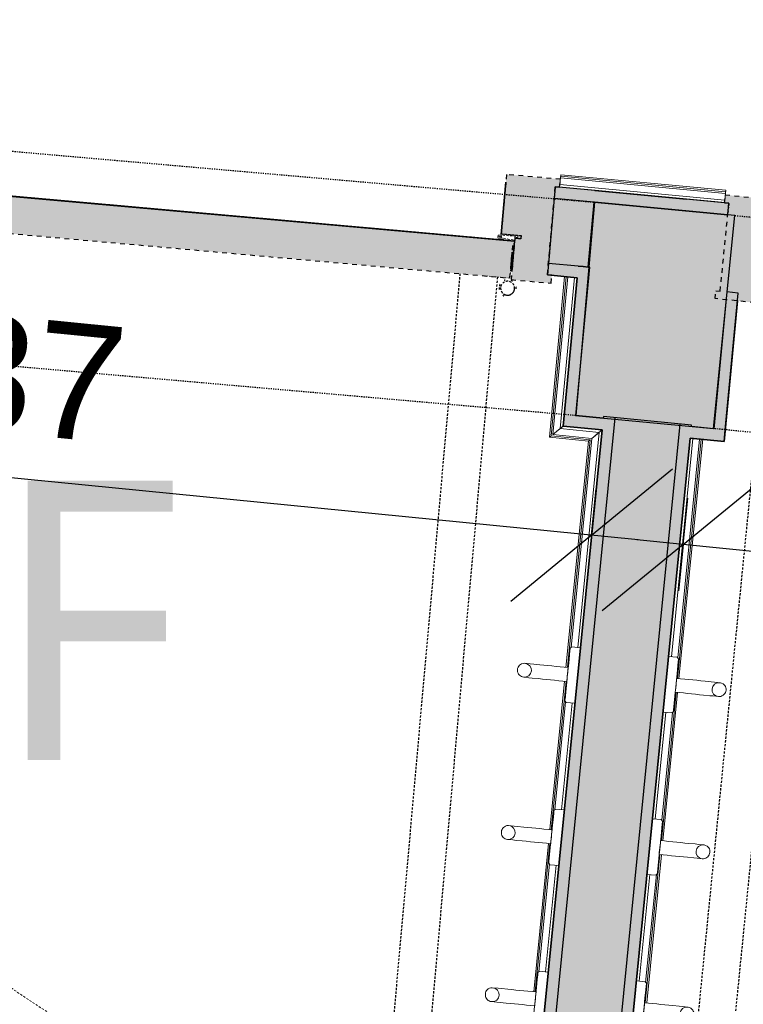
# Model space of a CAD drawing. Header units: centimetres. Extents: x -3926 to 10306, y -31136 to 469.
# Tile 28 of 148: x -905 to -827, y -2411 to -2305. Entities that reach past the tile are written whole.
import ezdxf

# ---------------------------------------------------------------- set-up
doc = ezdxf.new("R2010")
doc.units = ezdxf.units.CM
for name, pattern in [('Alignement de la ligne', [1, 0.5, -0.5]), ('Projeté', [0.396875, 0.238125, -0.15875]), ('Tiret_2_', [0.25, 0.125, -0.125])]:
    doc.linetypes.add(name, pattern=pattern)
for name, color, linetype, lineweight in [('0-1', 7, 'Continuous', 5), ('ANNOTATIONS-3', 7, 'Continuous', 18), ('COTGEN', 7, 'Continuous', 30), ('COTGEN-50', 7, 'Continuous', 30), ('MOBILIER', 7, 'Continuous', 18), ('MUR_C', 7, 'Continuous', 25), ('PORTE-1', 7, 'Continuous', 18), ('SERRU', 7, 'Continuous', 18), ('SERRU-traverse', 7, 'Continuous', 18), ('SOL', 7, 'Continuous', 25), ('TITRARCHI', 7, 'Continuous', 30)]:
    doc.layers.add(name, color=color, linetype=linetype, lineweight=lineweight)
for name, color, linetype, lineweight, true_color in [('A-DOOR-1', 4, 'Alignement de la ligne', 25, 0x00ffff), ('A-DOOR-FRAM-1', 4, 'Alignement de la ligne', 25, 0x00ffff), ('ANNOTATIONS-1', 4, 'Projeté', 25, 0x00ffff), ('ANNOTATIONS-2', 4, 'Projeté', 18, 0x00ffff), ('COTGEN-1', 9, 'Continuous', 30, 0x808080), ('EQUI_SPE-1', 4, 'Projeté', 18, 0x00ffff), ('HACHURE_C-1', 6, 'Continuous', 25, 0xff00ff), ('HACHURE_C-10', 7, 'Continuous', 25, 0x787878), ('HACHURE_C-3', 5, 'Continuous', 25, 0x0000ff), ('HACHURE_C-4', 5, 'Continuous', 5, 0x0000ff), ('MUR_C-1', 6, 'Continuous', 25, 0xff00ff), ('MUR_C-2', 5, 'Continuous', 25, 0x0000ff), ('PORTE-10', 5, 'Continuous', 25, 0x0000ff), ('PORTE-11', 5, 'Tiret_2_', 25, 0x0000ff), ('PORTE-2', 4, 'Projeté', 18, 0x00ffff), ('PORTE-3', 4, 'Projeté', 25, 0x00ffff), ('PORTE-Cadre-meneau-1', 4, 'Projeté', 25, 0x00ffff), ('PORTE-panneau-1', 4, 'Projeté', 25, 0x00ffff)]:
    doc.layers.add(name, color=color, linetype=linetype, lineweight=lineweight, true_color=true_color)
doc.styles.add('Arial_1', font='arial.ttf', dxfattribs={"height": 12.5})
doc.styles.add('Trebuchet MS', font='trebuc.ttf', dxfattribs={"height": 30})
doc.styles.add('Trebuchet MS_1', font='trebuc.ttf', dxfattribs={"height": 12})
doc.dimstyles.new('Cotes_linéaires', dxfattribs={"dimscale": 30.48, "dimtxt": 12.371411, "dimasz": 0.520833, "dimexe": 0.328084, "dimexo": 0, "dimgap": 0.246063, "dimtad": 1, "dimlfac": 0.01, "dimrnd": 0.01, "dimzin": 0, "dimdsep": 46, "dimtxsty": 'Trebuchet MS_1', "dimblk1": 'OBLIQUE', "dimblk2": 'OBLIQUE', "dimsah": 1, "dimcen": 0.09, "dimazin": 0, "dimtfac": 1, "dimtdec": 4, "dimtix": 1, "dimtmove": 0, "dimatfit": 3, "dimfxl": 1, "dimtvp": 1, "dimtfill": 1, "dimtolj": 1, "dimtzin": 0, "dimarcsym": 2})
doc.dimstyles.new('DRMN_COTE', dxfattribs={"dimscale": 30.48, "dimtxt": 12.753242, "dimasz": 0.520833, "dimexe": 0.164042, "dimexo": 0.0625, "dimgap": 0.032808, "dimtad": 1, "dimlfac": 0.01, "dimrnd": 0.01, "dimzin": 0, "dimdsep": 46, "dimtxsty": 'Arial_1', "dimblk1": 'OBLIQUE', "dimblk2": 'OBLIQUE', "dimsah": 1, "dimcen": 0.09, "dimdle": 0.164042, "dimazin": 0, "dimtfac": 1, "dimtdec": 4, "dimtix": 1, "dimtmove": 0, "dimatfit": 3, "dimfxl": 0.164042, "dimfxlon": 1, "dimtvp": 1, "dimtolj": 1, "dimtzin": 0, "dimarcsym": 2})

# ---------------------------------------------------------------- blocks, each defined once
blk = doc.blocks.new('PRT_SIMPLE_HUI_58x68x48 - PRT_BOIS_1V_930x2040x40-V2-2021_015_1113_DCE_1_100_N0_cloison')
at = {"layer": 'ANNOTATIONS-1'}
h = blk.add_hatch(color=256, dxfattribs=at)
h.paths.add_polyline_path([(43.05, -1.45), (43.04, -1.32), (42.58, -1.32), (41.51, -1.17), (41.38, -0.97), (41.38, -1.28), (42.62, -1.45)])
h.paths.add_polyline_path([(43.85, -1.15), (43.85, -0.8), (41.85, -0.8), (41.38, -0.97), (41.51, -1.06), (41.87, -0.93), (43.52, -0.93), (43.52, -1.03), (43.2, -1.05), (43.2, -1.15), (43.54, -1.15)])
at = {"layer": 'PORTE-Cadre-meneau-1'}
h = blk.add_hatch(color=256, dxfattribs=at)
h.paths.add_polyline_path([(47.5, -5.6), (47.5, -4.75), (47.03, -4.75), (47.03, 4.75), (47.5, 4.79), (47.5, 5.6), (41.7, 5.6), (41.7, -0.8), (43.85, -0.8), (43.85, -1.15), (43.2, -1.21), (43.2, -5.6), (47.11, -5.6)])
h.paths.add_polyline_path([(-50.2, -5.6), (-50.2, -1.15), (-50.85, -1.15), (-50.85, -0.8), (-48.7, -0.77), (-48.7, 5.6), (-54.5, 5.6), (-54.5, 4.75), (-54.04, 4.75), (-54.04, -4.75), (-54.5, -4.79), (-54.5, -5.6), (-50.42, -5.6)])
h.paths.add_polyline_path([(-50.85, -0.8), (-50.85, -0.8), (-51.37, 4.99)])
at = {"layer": 'PORTE-panneau-1'}
blk.add_hatch(color=256, dxfattribs=at).paths.add_polyline_path([(43.05, -5.45), (43.05, -1.45), (-49.95, -1.48), (-49.95, -5.45), (42.59, -5.45)])
at = {"layer": 'A-DOOR-1'}
for p, q in [((43.05, -1.45), (-49.95, -1.45)), ((43.05, -5.45), (43.05, -1.45)), ((-49.95, -5.45), (43.05, -5.45))]:
    blk.add_line(p, q, dxfattribs=at)
at = {"layer": 'A-DOOR-FRAM-1'}
for p, q in [((47.5, 5.6), (41.7, 5.6)), ((41.7, 5.6), (41.7, -0.8)), ((47.5, 4.75), (47.5, 5.6)), ((47.03, -4.75), (47.03, 4.75)), ((47.03, 4.75), (47.5, 4.75)), ((41.7, -0.8), (43.85, -0.8)), ((43.85, -0.8), (43.85, -1.15)), ((43.85, -1.15), (43.2, -1.15)), ((43.2, -1.15), (43.2, -5.6)), ((47.5, -4.75), (47.03, -4.75)), ((47.5, -5.6), (47.5, -4.75)), ((43.2, -5.6), (47.5, -5.6))]:
    blk.add_line(p, q, dxfattribs=at)
at = {"layer": 'ANNOTATIONS-2'}
for p, q in [((41.85, -0.8), (41.38, -0.97)), ((41.38, -0.97), (41.38, -1.28)), ((41.51, -1.06), (41.87, -0.93)), ((43.85, -0.8), (41.85, -0.8)), ((41.87, -0.93), (43.52, -0.93)), ((43.52, -1.03), (43.2, -1.03)), ((43.2, -1.03), (43.2, -1.15)), ((43.52, -0.93), (43.52, -1.03)), ((43.85, -1.15), (43.85, -0.8)), ((41.38, -1.28), (42.6, -1.45)), ((41.51, -1.17), (41.51, -1.06)), ((42.61, -1.32), (41.51, -1.17)), ((42.6, -1.45), (43.05, -1.45)), ((43.05, -1.32), (42.61, -1.32)), ((43.05, -1.45), (43.05, -1.32)), ((43.2, -1.15), (43.85, -1.15))]:
    blk.add_line(p, q, dxfattribs=at)
at = {"layer": 'EQUI_SPE-1'}
for p, q in [((43.05, -4.05), (43.05, -5.45)), ((43.05, -5.45), (40.35, -5.45))]:
    blk.add_line(p, q, dxfattribs=at)
at = {"layer": 'PORTE-2'}
blk.add_arc((42.8, -5.45), 93, 180, 269.3192, dxfattribs=at)
at = {"layer": 'PORTE-3'}
for p, q in [((43.05, -2.9), (43.05, -2.65)), ((43.05, -2.65), (43.05, -4.25)), ((43.05, -4), (43.05, -2.9)), ((43.05, -3.27), (43.05, -2.98)), ((43.05, -3.15), (43.05, -3.45)), ((43.05, -3.4), (43.05, -3.5)), ((43.05, -3.45), (43.05, -3.82)), ((43.05, -3.92), (43.05, -3.63)), ((43.05, -4.25), (43.05, -4))]:
    blk.add_line(p, q, dxfattribs=at)
for radius, start, end in [(0.912, 155.8208, 180), (0.912, 155.8208, 180), (0.912, 155.8208, 180), (0.912, 155.8208, 180), (0.912, 155.8208, 180), (0.912, 155.8208, 180), (0.912, 155.8208, 180), (0.912, 155.8208, 180), (0.75, 360, 180), (0.75, 0, 180), (0.912, 111.9887, 120), (0.912, 111.9887, 120), (0.912, 111.9887, 120), (0.912, 111.9887, 120), (0.912, 111.9887, 120), (0.912, 111.9887, 120), (0.912, 111.9887, 120), (0.912, 111.9887, 120), (0.912, 60, 68.0113), (0.912, 60, 68.0113), (0.912, 60, 68.0113), (0.912, 60, 68.0113), (0.912, 60, 68.0113), (0.912, 60, 68.0113), (0.912, 60, 68.0113), (0.912, 60, 68.0113), (0.912, 0, 24.1792), (0.912, 0, 24.1792), (0.912, 0, 24.1792), (0.912, 0, 24.1792), (0.912, 0, 24.1792), (0.912, 0, 24.1792), (0.912, 0, 24.1792), (0.912, 0, 24.1792), (0.912, 180, 191.9497), (0.912, 180, 191.9497), (0.912, 180, 204.1792), (0.912, 180, 204.1792), (0.912, 180, 191.9497), (0.912, 180, 191.9497), (0.912, 180, 191.9497), (0.912, 180, 191.9497), (0.75, 180, 360), (0.75, 180, 255), (0.912, 240, 248.0113), (0.912, 240, 248.0113), (0.75, 258.7287, 0)]:
    blk.add_arc((42.9, -6.55), radius, start, end, dxfattribs=at)
at = {"layer": 'PORTE-Cadre-meneau-1'}
for p, q in [((41.7, -0.8), (41.7, 4.75)), ((47.03, 4.74), (47.03, -4.75)), ((41.7, -0.8), (43.85, -0.8)), ((43.85, -1.15), (43.85, -0.8)), ((43.2, -4.73), (43.2, -1.15)), ((43.85, -1.15), (43.2, -1.15))]:
    blk.add_line(p, q, dxfattribs=at)
at = {"layer": 'PORTE-panneau-1'}
for p, q in [((43.05, -1.45), (-49.95, -1.45)), ((43.05, -4.25), (43.05, -2.65)), ((37.7, -97.75), (37.7, -5.45)), ((41.7, -5.45), (41.7, -97.75))]:
    blk.add_line(p, q, dxfattribs=at)
blk = doc.blocks.new('PRT_SIMPLE_HUI_58x68x48 - PRT_BOIS_1V_930x2040x40-V3-2021_015_1113_DCE_1_100_N0_cloison')
at = {"layer": 'PORTE-Cadre-meneau-1'}
h = blk.add_hatch(color=256, dxfattribs=at)
h.paths.add_polyline_path([(-54.5, 5.6), (-54.5, 4.75), (-54.04, 4.75), (-54.04, -4.75), (-54.5, -4.8), (-54.5, -5.6), (-48.7, -5.6), (-48.7, 0.8), (-50.85, 0.8), (-50.85, 1.15), (-50.2, 1.15), (-50.2, 5.6), (-54.12, 5.6)])
h.paths.add_polyline_path([(43.2, 5.6), (43.2, 1.15), (43.85, 1.15), (43.85, 0.8), (41.7, 0.75), (41.7, -5.6), (47.5, -5.6), (47.5, -4.75), (47.03, -4.75), (47.03, 4.75), (47.5, 4.8), (47.5, 5.6), (43.37, 5.6)])
at = {"layer": 'A-DOOR-FRAM-1'}
for p, q in [((43.2, 5.6), (47.5, 5.6)), ((47.5, 5.6), (47.5, 4.75)), ((47.03, 4.75), (47.03, -4.75)), ((47.5, 4.75), (47.03, 4.75)), ((47.03, -4.75), (47.5, -4.75)), ((47.5, -4.75), (47.5, -5.6)), ((47.5, -5.6), (41.7, -5.6))]:
    blk.add_line(p, q, dxfattribs=at)
at = {"layer": 'PORTE-2'}
blk.add_arc((42.8, 5.45), 93, 90.6808, 180, dxfattribs=at)
at = {"layer": 'PORTE-Cadre-meneau-1'}
blk.add_line((47.03, -4.73), (47.03, -3.5), dxfattribs=at)
at = {"layer": 'PORTE-panneau-1'}
for p, q in [((37.7, 97.75), (37.7, 5.45)), ((41.7, 5.45), (41.7, 97.75))]:
    blk.add_line(p, q, dxfattribs=at)
blk = doc.blocks.new('Garde-corps - Garde-corps-508649-2021_015_1113_DCE_1_100_N0_cloison')
at = {"layer": 'SERRU-traverse'}
for p, q in [((-846.91, -2323), (-846.84, -2322.3)), ((-846.81, -2321.96), (-846.87, -2322.61)), ((-846.84, -2322.3), (-846.82, -2322.12)), ((-829.13, -2323.97), (-846.84, -2322.3)), ((-846.81, -2321.96), (-846.82, -2322.12)), ((-829.12, -2323.79), (-846.82, -2322.12)), ((-829.1, -2323.63), (-846.81, -2321.96)), ((-846.87, -2322.61), (-846.94, -2323.3)), ((-846.92, -2323.09), (-846.94, -2323.3)), ((-846.94, -2323.3), (-829.23, -2324.97)), ((-829.23, -2324.97), (-846.94, -2323.3)), ((-829.2, -2324.68), (-846.91, -2323)), ((-829.2, -2324.68), (-846.91, -2323)), ((-829.16, -2324.28), (-829.1, -2323.63)), ((-829.12, -2323.79), (-829.1, -2323.63)), ((-829.23, -2324.97), (-829.16, -2324.28)), ((-829.13, -2323.97), (-829.2, -2324.68)), ((-829.12, -2323.79), (-829.13, -2323.97)), ((-829.23, -2324.97), (-829.21, -2324.76))]:
    blk.add_line(p, q, dxfattribs=at)
blk = doc.blocks.new('Garde-corps - Garde-corps-510088-2021_015_1113_DCE_1_100_N0_cloison')
at = {"layer": 'SERRU-traverse'}
for p, q in [((-894.03, -2966.33), (-832.92, -2350.24)), ((-832.92, -2350.24), (-894.03, -2966.33)), ((-834.94, -2373.72), (-832.62, -2350.27)), ((-834.94, -2373.72), (-832.62, -2350.27)), ((-834.28, -2376.05), (-831.73, -2350.36)), ((-834.24, -2373.85), (-831.91, -2350.34)), ((-834.12, -2376.06), (-831.57, -2350.37)), ((-832.7, -2350.26), (-832.92, -2350.24)), ((-832.22, -2350.31), (-832.92, -2350.24)), ((-832.62, -2350.27), (-831.91, -2350.34)), ((-831.57, -2350.37), (-832.22, -2350.31)), ((-831.91, -2350.34), (-831.73, -2350.36)), ((-836.01, -2393.46), (-834.43, -2377.54)), ((-835.85, -2393.48), (-834.27, -2377.55)), ((-836.67, -2391.13), (-835.54, -2379.69)), ((-836.67, -2391.13), (-835.54, -2379.69)), ((-835.97, -2391.27), (-834.82, -2379.69)), ((-837.74, -2410.88), (-836.16, -2394.95)), ((-837.57, -2410.89), (-835.99, -2394.97)), ((-838.4, -2408.55), (-837.26, -2397.1)), ((-838.4, -2408.55), (-837.26, -2397.1)), ((-837.7, -2408.68), (-836.55, -2397.11))]:
    blk.add_line(p, q, dxfattribs=at)
blk = doc.blocks.new('Garde-corps - Garde-corps-510192-2021_015_1113_DCE_1_100_N0_cloison')
at = {"layer": 'SERRU-traverse'}
for p, q in [((-846.4, -2332.9), (-848.02, -2350.16)), ((-846.24, -2332.91), (-847.84, -2350.01)), ((-846.06, -2332.93), (-847.65, -2349.85)), ((-845.35, -2333), (-846.88, -2349.22)), ((-845.35, -2333), (-846.88, -2349.22)), ((-845.06, -2333.02), (-846.55, -2348.95)), ((-846.55, -2348.95), (-845.06, -2333.02)), ((-845.75, -2332.96), (-846.4, -2332.9)), ((-846.24, -2332.91), (-846.06, -2332.93)), ((-846.06, -2332.93), (-845.35, -2333)), ((-845.06, -2333.02), (-845.75, -2332.96)), ((-845.06, -2333.02), (-845.27, -2333)), ((-846.55, -2348.95), (-847.31, -2349.57)), ((-846.55, -2348.95), (-842.38, -2349.36)), ((-842.38, -2349.36), (-846.55, -2348.95)), ((-842.38, -2349.36), (-903.48, -2965.4)), ((-903.48, -2965.4), (-842.38, -2349.36)), ((-847.84, -2350.01), (-843.67, -2350.42)), ((-847.65, -2349.85), (-846.88, -2349.22)), ((-847.65, -2349.85), (-843.48, -2350.27)), ((-846.88, -2349.22), (-842.7, -2349.63)), ((-846.88, -2349.22), (-842.7, -2349.63)), ((-842.7, -2349.63), (-844.99, -2372.72)), ((-842.7, -2349.63), (-844.99, -2372.72)), ((-843.48, -2350.27), (-842.7, -2349.63)), ((-842.38, -2349.36), (-843.14, -2349.99)), ((-848.02, -2350.16), (-843.85, -2350.57)), ((-843.85, -2350.57), (-846.26, -2374.86)), ((-843.67, -2350.42), (-846.1, -2374.87)), ((-843.48, -2350.27), (-845.71, -2372.71)), ((-846.41, -2376.35), (-847.99, -2392.27)), ((-846.25, -2376.37), (-847.83, -2392.29)), ((-846.29, -2378.56), (-847.44, -2390.13)), ((-845.59, -2378.69), (-846.72, -2390.14)), ((-845.59, -2378.69), (-846.72, -2390.14)), ((-848.14, -2393.76), (-849.72, -2409.69)), ((-847.97, -2393.78), (-849.55, -2409.7)), ((-848.02, -2395.97), (-849.16, -2407.54)), ((-847.31, -2396.11), (-848.45, -2407.55)), ((-847.31, -2396.11), (-848.45, -2407.55))]:
    blk.add_line(p, q, dxfattribs=at)
for points, knots in [([(-846.88, -2349.22), (-846.88, -2349.21), (-846.87, -2349.21), (-846.85, -2349.2), (-846.83, -2349.18), (-846.81, -2349.16), (-846.8, -2349.15), (-846.78, -2349.13), (-846.75, -2349.11), (-846.72, -2349.09), (-846.7, -2349.07), (-846.67, -2349.04), (-846.62, -2349), (-846.58, -2348.97), (-846.55, -2348.95)], [0, 0, 0, 0, 0.166667, 0.25, 0.333333, 0.416667, 0.458333, 0.5, 0.583333, 0.666667, 0.708333, 0.75, 0.833333, 1, 1, 1, 1]), ([(-848.02, -2350.16), (-848.02, -2350.16), (-848.02, -2350.15), (-848.01, -2350.14), (-847.99, -2350.13), (-847.97, -2350.12), (-847.95, -2350.1), (-847.94, -2350.09), (-847.93, -2350.08), (-847.91, -2350.07), (-847.9, -2350.06), (-847.89, -2350.05), (-847.87, -2350.04), (-847.86, -2350.02), (-847.85, -2350.02), (-847.84, -2350.01)], [0.1, 0.1, 0.1, 0.1, 0.2, 0.3, 0.4, 0.475, 0.55, 0.6, 0.65, 0.7, 0.75, 0.8, 0.85, 0.9, 1, 1, 1, 1]), ([(-842.7, -2349.63), (-842.7, -2349.63), (-842.7, -2349.62), (-842.68, -2349.61), (-842.66, -2349.59), (-842.64, -2349.58), (-842.62, -2349.56), (-842.6, -2349.55), (-842.58, -2349.52), (-842.55, -2349.5), (-842.52, -2349.48), (-842.49, -2349.46), (-842.45, -2349.42), (-842.4, -2349.38), (-842.38, -2349.36)], [0, 0, 0, 0, 0.166667, 0.25, 0.333333, 0.416667, 0.458333, 0.5, 0.583333, 0.666667, 0.708333, 0.75, 0.833333, 1, 1, 1, 1]), ([(-843.85, -2350.57), (-843.85, -2350.57), (-843.85, -2350.57), (-843.84, -2350.56), (-843.82, -2350.54), (-843.8, -2350.53), (-843.79, -2350.52), (-843.77, -2350.5), (-843.76, -2350.49), (-843.74, -2350.48), (-843.73, -2350.47), (-843.72, -2350.46), (-843.71, -2350.45), (-843.69, -2350.44), (-843.68, -2350.43), (-843.67, -2350.42)], [0.1, 0.1, 0.1, 0.1, 0.2, 0.3, 0.4, 0.475, 0.55, 0.6, 0.65, 0.7, 0.75, 0.8, 0.85, 0.9, 1, 1, 1, 1])]:
    blk.add_open_spline(points, degree=3, knots=knots, dxfattribs=at)
blk = doc.blocks.new('72_PATERE_HEWI SERIE 477 - Colour - 92 Anthracite grey-566101-2021_015_1113_DCE_1_100_N0_cloison')
at = {"layer": 'ANNOTATIONS-3'}
for p, q in [((-1034.04, -1875.38), (-1034.21, -1875.51)), ((-1033.1, -1875.47), (-1034.04, -1875.38)), ((-1034.28, -1876.26), (-1034.36, -1877.08)), ((-1034.23, -1875.77), (-1034.28, -1876.26)), ((-1034.22, -1875.62), (-1034.23, -1875.77)), ((-1034.21, -1875.51), (-1034.22, -1875.62)), ((-1033.22, -1876.72), (-1033.18, -1876.28)), ((-1033.18, -1876.28), (-1033.1, -1875.47)), ((-1039.73, -1877.45), (-1039.79, -1877.56)), ((-1039.64, -1877.35), (-1039.73, -1877.45)), ((-1039.54, -1877.27), (-1039.64, -1877.35)), ((-1039.43, -1877.2), (-1039.54, -1877.27)), ((-1039.26, -1877.15), (-1039.43, -1877.2)), ((-1039.11, -1877.14), (-1039.26, -1877.15)), ((-1038.49, -1877.2), (-1039.11, -1877.14)), ((-1039.11, -1877.14), (-1038.77, -1877.22)), ((-1038.77, -1877.22), (-1039.11, -1877.14)), ((-1038.77, -1877.22), (-1038.54, -1877.41)), ((-1038.54, -1877.41), (-1038.77, -1877.22)), ((-1038.54, -1877.41), (-1038.4, -1877.68)), ((-1038.4, -1877.68), (-1038.54, -1877.41)), ((-1038.12, -1877.23), (-1038.49, -1877.2)), ((-1037.46, -1877.3), (-1038.12, -1877.23)), ((-1037.03, -1877.34), (-1037.46, -1877.3)), ((-1036.59, -1877.39), (-1037.03, -1877.34)), ((-1036.16, -1877.43), (-1036.59, -1877.39)), ((-1035.72, -1877.47), (-1036.16, -1877.43)), ((-1035.29, -1877.52), (-1035.72, -1877.47)), ((-1034.85, -1877.56), (-1035.29, -1877.52)), ((-1034.36, -1877.08), (-1034.51, -1878.55)), ((-1033.33, -1877.83), (-1033.29, -1877.44)), ((-1033.29, -1877.44), (-1033.26, -1877.07)), ((-1033.26, -1877.07), (-1033.22, -1876.72)), ((-1039.84, -1877.69), (-1039.86, -1877.81)), ((-1039.86, -1877.81), (-1039.86, -1877.94)), ((-1039.86, -1877.94), (-1039.84, -1878.07)), ((-1039.79, -1877.56), (-1039.84, -1877.69)), ((-1039.84, -1878.07), (-1039.8, -1878.2)), ((-1039.8, -1878.2), (-1039.74, -1878.31)), ((-1039.74, -1878.31), (-1039.65, -1878.41)), ((-1039.65, -1878.41), (-1039.55, -1878.5)), ((-1039.55, -1878.5), (-1039.44, -1878.56)), ((-1039.44, -1878.56), (-1039.33, -1878.61)), ((-1038.64, -1878.47), (-1038.91, -1878.61)), ((-1038.91, -1878.61), (-1038.64, -1878.47)), ((-1038.45, -1878.23), (-1038.64, -1878.47)), ((-1038.64, -1878.47), (-1038.45, -1878.23)), ((-1038.37, -1877.96), (-1038.45, -1878.23)), ((-1038.45, -1878.23), (-1038.37, -1877.96)), ((-1038.4, -1877.68), (-1038.37, -1877.96)), ((-1038.37, -1877.96), (-1038.4, -1877.68)), ((-1034.42, -1877.6), (-1034.85, -1877.56)), ((-1034.51, -1878.55), (-1034.57, -1879.14)), ((-1034.52, -1878.61), (-1034.49, -1878.35)), ((-1034.49, -1878.35), (-1034.46, -1878.08)), ((-1034.46, -1878.08), (-1034.44, -1877.82)), ((-1034.44, -1877.82), (-1034.42, -1877.6)), ((-1033.42, -1878.7), (-1033.39, -1878.46)), ((-1033.39, -1878.46), (-1033.37, -1878.21)), ((-1033.37, -1878.21), (-1033.33, -1877.83)), ((-1039.33, -1878.61), (-1039.19, -1878.63)), ((-1038.91, -1878.61), (-1039.19, -1878.63)), ((-1039.19, -1878.63), (-1038.91, -1878.61)), ((-1039.19, -1878.63), (-1038.63, -1878.69)), ((-1038.63, -1878.69), (-1038.27, -1878.73)), ((-1038.27, -1878.73), (-1037.61, -1878.79)), ((-1037.61, -1878.79), (-1037.18, -1878.83)), ((-1037.18, -1878.83), (-1036.74, -1878.88)), ((-1036.74, -1878.88), (-1036.31, -1878.92)), ((-1036.31, -1878.92), (-1035.87, -1878.96)), ((-1035.87, -1878.96), (-1035.43, -1879.01)), ((-1035.43, -1879.01), (-1035, -1879.05)), ((-1035, -1879.05), (-1034.56, -1879.09)), ((-1034.61, -1879.52), (-1034.64, -1879.9)), ((-1034.57, -1879.14), (-1034.61, -1879.52)), ((-1034.56, -1879.09), (-1034.54, -1878.88)), ((-1034.54, -1878.88), (-1034.52, -1878.61)), ((-1033.58, -1880.37), (-1033.48, -1879.34)), ((-1033.48, -1879.34), (-1033.44, -1878.96)), ((-1033.44, -1878.96), (-1033.42, -1878.7)), ((-1034.72, -1880.67), (-1034.75, -1880.98)), ((-1034.68, -1880.25), (-1034.72, -1880.67)), ((-1034.64, -1879.9), (-1034.68, -1880.25)), ((-1033.62, -1880.76), (-1033.58, -1880.37)), ((-1034.76, -1881.07), (-1034.77, -1881.17)), ((-1034.77, -1881.17), (-1034.64, -1881.35)), ((-1034.75, -1880.98), (-1034.76, -1881.07)), ((-1034.64, -1881.35), (-1034.16, -1881.39)), ((-1034.16, -1881.39), (-1033.69, -1881.44)), ((-1033.69, -1881.44), (-1033.62, -1880.76))]:
    blk.add_line(p, q, dxfattribs=at)
blk = doc.blocks.new('72_PATERE_HEWI SERIE 477 - Colour - 92 Anthracite grey-568995-2021_015_1113_DCE_1_100_N0_cloison')
at = {"layer": 'ANNOTATIONS-3'}
for p, q in [((-1023.64, -1876.41), (-1023.72, -1877.22)), ((-1022.7, -1876.5), (-1023.64, -1876.41)), ((-1023.72, -1877.22), (-1023.77, -1877.66)), ((-1022.72, -1878.23), (-1022.64, -1877.41)), ((-1022.56, -1876.67), (-1022.7, -1876.5)), ((-1022.64, -1877.41), (-1022.59, -1876.93)), ((-1022.59, -1876.93), (-1022.57, -1876.78)), ((-1022.57, -1876.78), (-1022.56, -1876.67)), ((-1023.84, -1878.38), (-1023.88, -1878.76)), ((-1023.8, -1878.01), (-1023.84, -1878.38)), ((-1023.77, -1877.66), (-1023.8, -1878.01)), ((-1022.86, -1879.7), (-1022.72, -1878.23)), ((-1023.96, -1879.64), (-1023.99, -1879.89)), ((-1023.94, -1879.39), (-1023.96, -1879.64)), ((-1023.91, -1879.15), (-1023.94, -1879.39)), ((-1023.88, -1878.76), (-1023.91, -1879.15)), ((-1022.84, -1879.5), (-1022.87, -1879.77)), ((-1022.82, -1879.24), (-1022.84, -1879.5)), ((-1022.79, -1878.97), (-1022.82, -1879.24)), ((-1022.77, -1878.76), (-1022.79, -1878.97)), ((-1022.34, -1878.8), (-1022.77, -1878.76)), ((-1021.9, -1878.84), (-1022.34, -1878.8)), ((-1021.46, -1878.89), (-1021.9, -1878.84)), ((-1021.03, -1878.93), (-1021.46, -1878.89)), ((-1020.59, -1878.97), (-1021.03, -1878.93)), ((-1020.16, -1879.02), (-1020.59, -1878.97)), ((-1019.72, -1879.06), (-1020.16, -1879.02)), ((-1019.06, -1879.12), (-1019.72, -1879.06)), ((-1018.7, -1879.16), (-1019.06, -1879.12)), ((-1018.96, -1879.89), (-1018.88, -1879.62)), ((-1018.88, -1879.62), (-1018.96, -1879.89)), ((-1018.88, -1879.62), (-1018.69, -1879.38)), ((-1018.69, -1879.38), (-1018.88, -1879.62)), ((-1018.07, -1879.23), (-1018.7, -1879.16)), ((-1018.69, -1879.38), (-1018.42, -1879.24)), ((-1018.42, -1879.24), (-1018.69, -1879.38)), ((-1018.42, -1879.24), (-1018.07, -1879.23)), ((-1018.07, -1879.23), (-1018.42, -1879.24)), ((-1017.94, -1879.27), (-1018.07, -1879.23)), ((-1017.78, -1879.35), (-1017.94, -1879.27)), ((-1017.68, -1879.44), (-1017.78, -1879.35)), ((-1017.6, -1879.54), (-1017.68, -1879.44)), ((-1017.53, -1879.65), (-1017.6, -1879.54)), ((-1024.03, -1880.28), (-1024.13, -1881.31)), ((-1023.99, -1879.89), (-1024.03, -1880.28)), ((-1023, -1881.06), (-1022.96, -1880.68)), ((-1022.96, -1880.68), (-1022.92, -1880.29)), ((-1022.92, -1880.29), (-1022.86, -1879.7)), ((-1022.9, -1880.03), (-1022.92, -1880.25)), ((-1022.92, -1880.25), (-1022.48, -1880.29)), ((-1022.87, -1879.77), (-1022.9, -1880.03)), ((-1022.48, -1880.29), (-1022.05, -1880.33)), ((-1022.05, -1880.33), (-1021.61, -1880.38)), ((-1021.61, -1880.38), (-1021.18, -1880.42)), ((-1021.18, -1880.42), (-1020.74, -1880.46)), ((-1020.74, -1880.46), (-1020.31, -1880.51)), ((-1020.31, -1880.51), (-1019.87, -1880.55)), ((-1019.87, -1880.55), (-1019.21, -1880.62)), ((-1019.21, -1880.62), (-1018.85, -1880.65)), ((-1018.94, -1880.17), (-1018.96, -1879.89)), ((-1018.96, -1879.89), (-1018.94, -1880.17)), ((-1018.8, -1880.44), (-1018.94, -1880.17)), ((-1018.94, -1880.17), (-1018.8, -1880.44)), ((-1018.85, -1880.65), (-1018.29, -1880.71)), ((-1018.56, -1880.63), (-1018.8, -1880.44)), ((-1018.8, -1880.44), (-1018.56, -1880.63)), ((-1018.29, -1880.71), (-1018.56, -1880.63)), ((-1018.56, -1880.63), (-1018.29, -1880.71)), ((-1018.15, -1880.71), (-1018.03, -1880.69)), ((-1018.03, -1880.69), (-1017.91, -1880.64)), ((-1017.91, -1880.64), (-1017.79, -1880.58)), ((-1017.79, -1880.58), (-1017.69, -1880.5)), ((-1017.69, -1880.5), (-1017.61, -1880.4)), ((-1017.61, -1880.4), (-1017.54, -1880.29)), ((-1017.54, -1880.29), (-1017.5, -1880.16)), ((-1017.49, -1879.78), (-1017.53, -1879.65)), ((-1017.5, -1880.16), (-1017.47, -1880.04)), ((-1017.47, -1879.9), (-1017.49, -1879.78)), ((-1017.47, -1880.04), (-1017.47, -1879.9)), ((-1024.17, -1881.7), (-1024.24, -1882.38)), ((-1024.13, -1881.31), (-1024.17, -1881.7)), ((-1023.07, -1881.82), (-1023.03, -1881.4)), ((-1023.03, -1881.4), (-1023, -1881.06)), ((-1018.29, -1880.71), (-1018.15, -1880.71)), ((-1024.24, -1882.38), (-1023.76, -1882.43)), ((-1023.76, -1882.43), (-1023.29, -1882.47)), ((-1023.29, -1882.47), (-1023.12, -1882.33)), ((-1023.12, -1882.33), (-1023.11, -1882.23)), ((-1023.11, -1882.14), (-1023.07, -1881.82)), ((-1023.11, -1882.23), (-1023.11, -1882.14))]:
    blk.add_line(p, q, dxfattribs=at)
blk = doc.blocks.new('B02_ARC_rvt-1-2021_015_1113_DCE_1_100_N0_cloison')
at = {"layer": 'HACHURE_C-1'}
for points in [[(-828.89, -2326.26), (-828.77, -2325.02), (-843.11, -2323.66), (-843.22, -2324.91), (-835.94, -2325.6)], [(-845.19, -2347.82), (-843.69, -2331.9), (-844.94, -2331.83), (-846.43, -2347.7)], [(-829.15, -2349.36), (-827.75, -2334.67), (-828.99, -2334.54), (-830.39, -2349.23)], [(-842.38, -2349.36), (-842.25, -2348.12), (-846.43, -2347.7), (-846.55, -2348.95), (-845.19, -2349.08)], [(-829.27, -2350.6), (-829.15, -2349.36), (-832.79, -2349), (-832.92, -2350.24), (-830.39, -2350.49)]]:
    blk.add_hatch(color=256, dxfattribs=at).paths.add_polyline_path(points)
at = {"layer": 'HACHURE_C-3'}
h = blk.add_hatch(color=256, dxfattribs=at)
h.paths.add_polyline_path([(-845.06, -2333.02), (-844.94, -2331.78), (-848.13, -2331.48), (-848.24, -2332.72), (-846.53, -2332.88)])
h.paths.add_polyline_path([(-948.91, -2323.74), (-948.8, -2322.5), (-977.41, -2320.1), (-977.51, -2321.35), (-954.57, -2323.27)])
blk.add_hatch(color=256, dxfattribs=at).paths.add_polyline_path([(-894.03, -2966.33), (-832.79, -2348.86), (-834.02, -2348.74), (-895.27, -2966.21), (-894.65, -2966.27)])
at = {"layer": 'HACHURE_C-4'}
h = blk.add_hatch(color=256, dxfattribs=at)
h.paths.add_polyline_path([(-843.22, -2324.91), (-843.11, -2323.66), (-847.4, -2323.26), (-847.51, -2324.51), (-845.25, -2324.72)])
h.paths.add_polyline_path([(-948.18, -2315.52), (-948.07, -2314.28), (-976.74, -2311.88), (-976.85, -2313.13), (-954.57, -2314.99)])
h = blk.add_hatch(color=256, dxfattribs=at)
h.paths.add_polyline_path([(-843.88, -2331.88), (-843.22, -2324.91), (-847.51, -2324.51), (-848.13, -2331.48), (-844.41, -2331.83)])
h.paths.add_polyline_path([(-948.8, -2322.5), (-948.18, -2315.52), (-979.34, -2312.92), (-979.9, -2319.9), (-948.91, -2322.49)])
for points in [[(-902.24, -2965.52), (-840.99, -2348.05), (-842.23, -2347.93), (-903.48, -2965.4), (-902.86, -2965.46)], [(-895.52, -2968.7), (-834.02, -2348.74), (-840.99, -2348.05), (-902.48, -2968.01), (-897.4, -2968.51)]]:
    blk.add_hatch(color=256, dxfattribs=at).paths.add_polyline_path(points)
at = {"layer": 'MUR_C-1'}
for p, q in [((-828.77, -2325.02), (-843.11, -2323.66)), ((-843.22, -2324.91), (-828.89, -2326.26)), ((-828.89, -2326.26), (-828.77, -2325.02)), ((-845.19, -2347.82), (-843.69, -2331.9)), ((-843.69, -2331.9), (-843.88, -2331.88)), ((-845.06, -2333.02), (-846.43, -2347.7)), ((-828.99, -2334.54), (-830.39, -2349.23)), ((-829.15, -2349.36), (-827.75, -2334.67)), ((-827.75, -2334.67), (-828.99, -2334.54)), ((-846.43, -2347.7), (-846.55, -2348.95)), ((-842.25, -2348.12), (-845.19, -2347.82)), ((-846.55, -2348.95), (-842.38, -2349.36)), ((-830.39, -2349.23), (-832.79, -2349)), ((-829.27, -2350.6), (-829.15, -2349.36)), ((-832.92, -2350.24), (-829.27, -2350.6))]:
    blk.add_line(p, q, dxfattribs=at)
at = {"layer": 'MUR_C-1', "flags": 128}
blk.add_lwpolyline([(-843.88, -2331.88), (-844.41, -2331.83), (-844.94, -2331.78)], dxfattribs=at)
at = {"layer": 'MUR_C-2'}
for p, q in [((-847.4, -2323.26), (-848.24, -2332.72)), ((-843.11, -2323.66), (-847.4, -2323.26)), ((-843.22, -2324.91), (-847.51, -2324.51)), ((-843.88, -2331.88), (-843.22, -2324.91)), ((-844.94, -2331.78), (-848.13, -2331.48)), ((-848.24, -2332.72), (-845.06, -2333.02)), ((-842.23, -2347.93), (-842.25, -2348.12)), ((-832.78, -2348.86), (-842.23, -2347.93)), ((-840.99, -2348.05), (-902.24, -2965.52)), ((-834.02, -2348.74), (-895.27, -2966.21)), ((-832.79, -2349), (-832.78, -2348.86)), ((-842.38, -2349.36), (-903.48, -2965.4)), ((-894.03, -2966.33), (-832.92, -2350.24))]:
    blk.add_line(p, q, dxfattribs=at)
at = {"layer": 'MUR_C-2', "flags": 128}
blk.add_lwpolyline([(-844.94, -2331.78), (-844.41, -2331.83), (-843.88, -2331.88)], dxfattribs=at)
at = {"layer": 'SOL'}
for p, q in [((-944.8, -2320.8), (-851.77, -2329.1)), ((-851.77, -2329.1), (-944.8, -2320.8)), ((-853.26, -2328.96), (-943.3, -2320.93)), ((-943.3, -2320.93), (-853.26, -2328.96)), ((-852.71, -2322.77), (-853.21, -2328.37)), ((-853.21, -2328.37), (-852.71, -2322.77)), ((-846.94, -2323.3), (-847.4, -2323.26)), ((-847.4, -2323.26), (-846.94, -2323.3)), ((-833.32, -2324.59), (-843.17, -2323.66)), ((-843.17, -2323.66), (-833.32, -2324.59)), ((-828.77, -2325.02), (-829.23, -2324.97)), ((-829.23, -2324.97), (-828.77, -2325.02)), ((-853.25, -2328.84), (-853.26, -2328.96)), ((-853.26, -2328.96), (-853.25, -2328.84)), ((-853.22, -2328.51), (-853.24, -2328.71)), ((-853.24, -2328.71), (-853.22, -2328.51)), ((-851.77, -2329.1), (-852.06, -2332.37)), ((-852.06, -2332.37), (-851.77, -2329.1)), ((-848.24, -2332.72), (-845.06, -2333.02)), ((-845.06, -2333.02), (-848.24, -2332.72)), ((-845.06, -2333.02), (-846.55, -2348.95)), ((-846.55, -2348.95), (-845.06, -2333.02)), ((-845.06, -2333.02), (-846.55, -2348.95)), ((-846.55, -2348.95), (-845.06, -2333.02)), ((-829.27, -2350.6), (-827.83, -2335.51)), ((-827.83, -2335.51), (-829.27, -2350.6)), ((-829.27, -2350.6), (-827.83, -2335.51)), ((-827.83, -2335.51), (-829.27, -2350.6)), ((-845.23, -2347.82), (-842.25, -2348.12)), ((-842.25, -2348.12), (-845.23, -2347.82)), ((-846.55, -2348.95), (-842.38, -2349.36)), ((-842.38, -2349.36), (-846.55, -2348.95)), ((-846.55, -2348.95), (-842.38, -2349.36)), ((-842.38, -2349.36), (-846.55, -2348.95)), ((-842.38, -2349.36), (-903.48, -2965.4)), ((-903.48, -2965.4), (-842.38, -2349.36)), ((-842.38, -2349.36), (-903.48, -2965.4)), ((-903.48, -2965.4), (-842.38, -2349.36)), ((-894.03, -2966.33), (-832.92, -2350.24)), ((-832.92, -2350.24), (-894.03, -2966.33)), ((-894.03, -2966.33), (-832.92, -2350.24)), ((-832.92, -2350.24), (-894.03, -2966.33)), ((-832.92, -2350.24), (-829.27, -2350.6)), ((-829.27, -2350.6), (-832.92, -2350.24)), ((-832.92, -2350.24), (-829.27, -2350.6)), ((-829.27, -2350.6), (-832.92, -2350.24))]:
    blk.add_line(p, q, dxfattribs=at)
at = {"layer": 'MOBILIER'}
for name, p in [('72_PATERE_HEWI SERIE 477 - Colour - 92 Anthracite grey-566101-2021_015_1113_DCE_1_100_N0_cloison', (188.4, -497.28)), ('72_PATERE_HEWI SERIE 477 - Colour - 92 Anthracite grey-568995-2021_015_1113_DCE_1_100_N0_cloison', (188.4, -497.28)), ('72_PATERE_HEWI SERIE 477 - Colour - 92 Anthracite grey-566101-2021_015_1113_DCE_1_100_N0_cloison', (186.67, -514.7)), ('72_PATERE_HEWI SERIE 477 - Colour - 92 Anthracite grey-568995-2021_015_1113_DCE_1_100_N0_cloison', (186.67, -514.7)), ('72_PATERE_HEWI SERIE 477 - Colour - 92 Anthracite grey-566101-2021_015_1113_DCE_1_100_N0_cloison', (184.95, -532.11)), ('72_PATERE_HEWI SERIE 477 - Colour - 92 Anthracite grey-568995-2021_015_1113_DCE_1_100_N0_cloison', (184.95, -532.11))]:
    blk.add_blockref(name, p, dxfattribs=at)
at = {"layer": 'PORTE-1'}
for name, p, rotation in [('PRT_SIMPLE_HUI_58x68x48 - PRT_BOIS_1V_930x2040x40-V2-2021_015_1113_DCE_1_100_N0_cloison', (-894.67, -2323.81), 354.9012605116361), ('PRT_SIMPLE_HUI_58x68x48 - PRT_BOIS_1V_930x2040x40-V3-2021_015_1113_DCE_1_100_N0_cloison', (-782.43, -2334.4), 174.3196245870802)]:
    blk.add_blockref(name, p, dxfattribs=dict(at, rotation=rotation))
at = {"layer": 'SERRU'}
for name in ['Garde-corps - Garde-corps-510192-2021_015_1113_DCE_1_100_N0_cloison', 'Garde-corps - Garde-corps-508649-2021_015_1113_DCE_1_100_N0_cloison', 'Garde-corps - Garde-corps-510088-2021_015_1113_DCE_1_100_N0_cloison']:
    blk.add_blockref(name, (0, 0), dxfattribs=at)
blk = doc.blocks.new('Ouverture en rectangle - Ouverture en rectangle _100x207_-3508572-2021_015_1113_DCE_1_100_N0_cloison')
at = {"layer": 'PORTE-11'}
for p, q in [((-50, 11.5), (50, 11.5)), ((50, -11.5), (-50, -11.5))]:
    blk.add_line(p, q, dxfattribs=at)
blk = doc.blocks.new('Ouverture en rectangle - Ouverture en rectangle _150x207_-3217538-2021_015_1113_DCE_1_100_N0_cloison')
at = {"layer": 'PORTE-11'}
for p, q in [((-75, 11.5), (75, 11.5)), ((75, -11.5), (-75, -11.5))]:
    blk.add_line(p, q, dxfattribs=at)
blk = doc.blocks.new('B02_DC_STR_rvt-1-2021_015_1113_DCE_1_100_N0_cloison')
at = {"layer": 'HACHURE_C-10'}
h = blk.add_hatch(color=256, dxfattribs=at)
h.paths.add_polyline_path([(276.99, -2508.03), (281.31, -2485.44), (256.69, -2480.73), (252.54, -2503.36), (274.64, -2507.58)])
h.paths.add_polyline_path([(111.89, -2477.51), (116.05, -2454.88), (-7.95, -2433.57), (-125.56, -2414.58), (-248.25, -2396.09), (-363.05, -2379.95), (-483.27, -2364.29), (-612.1, -2348.91), (-640.12, -2345.79), (-674.57, -2341.97), (-728.62, -2336.24), (-730.9, -2359.12), (-610.01, -2372.3), (-489.26, -2386.72), (-368.67, -2402.4), (-242.99, -2420.1), (-123.12, -2438.26), (-3.43, -2457.65), (103.13, -2476)])
h.paths.add_polyline_path([(-830.41, -2349.22), (-828.13, -2326.34), (-843.19, -2324.91), (-845.19, -2347.82), (-835.66, -2348.72)])
h.paths.add_polyline_path([(-994.62, -2334.75), (-992.62, -2311.84), (-1040.33, -2308.07), (-1047.08, -2307.55), (-1048.99, -2330.47), (-1011.74, -2333.38)])
at = {"layer": 'MUR_C'}
for p, q in [((-843.19, -2324.91), (-845.19, -2347.82)), ((-828.13, -2326.34), (-843.19, -2324.91)), ((-830.41, -2349.22), (-828.13, -2326.34)), ((-845.19, -2347.82), (-830.41, -2349.22))]:
    blk.add_line(p, q, dxfattribs=at)
at = {"layer": 'PORTE-10'}
for name, p, rotation in [('Ouverture en rectangle - Ouverture en rectangle _150x207_-3217538-2021_015_1113_DCE_1_100_N0_cloison', (-918.91, -2329.83), 174.9989986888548), ('Ouverture en rectangle - Ouverture en rectangle _100x207_-3508572-2021_015_1113_DCE_1_100_N0_cloison', (-779.52, -2342.73), 354.3185268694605)]:
    blk.add_blockref(name, p, dxfattribs=dict(at, rotation=rotation))
blk = doc.blocks.new('DIMBLOCK17-2021_015_1113_DCE_1_100_N0_cloison')
at = {"layer": 'COTGEN-50', "color": 8, "true_color": 0x808080}
for p, q in [((-980.07, -2347.1), (-971.38, -2339.99)), ((-980.07, -2347.1), (-979.57, -2342.13)), ((-985.04, -2346.61), (-838.52, -2361.14)), ((-980.07, -2347.1), (-988.75, -2354.22)), ((-980.07, -2347.1), (-980.56, -2352.08)), ((-843.5, -2360.65), (-834.81, -2353.54)), ((-843.5, -2360.65), (-843, -2355.67)), ((-843.5, -2360.65), (-852.18, -2367.77)), ((-843.5, -2360.65), (-843.99, -2365.63))]:
    blk.add_line(p, q, dxfattribs=at)
at = {"layer": 'COTGEN-50', "color": 0, "insert": (-926.87, -2335.07), "char_height": 12.5, "width": 40.4965, "attachment_point": 1, "rotation": 354.3355, "line_spacing_factor": 0.941778, "style": 'Arial_1'}
blk.add_mtext('1.37', dxfattribs=at)
blk = doc.blocks.new('_Oblique')
at = {"color": 0, "linetype": 'ByBlock', "lineweight": -2}
blk.add_line((-0.5, -0.5), (0.5, 0.5), dxfattribs=at)
blk = doc.blocks.new('DIMBLOCK22-2021_015_1113_DCE_1_100_N0_cloison')
at = {"layer": 'COTGEN-50', "color": 8, "true_color": 0x808080}
for p, q in [((-833.67, -2361.67), (-824.99, -2354.56)), ((-833.67, -2361.67), (-833.17, -2356.7)), ((-833.67, -2361.67), (-842.35, -2368.79)), ((-365.8, -2408.21), (-838.65, -2361.18)), ((-833.67, -2361.67), (-834.16, -2366.65)), ((-370.77, -2407.72), (-362.09, -2400.6)), ((-370.77, -2407.72), (-370.28, -2402.74)), ((-370.77, -2407.72), (-379.46, -2414.83)), ((-370.77, -2407.72), (-371.27, -2412.69))]:
    blk.add_line(p, q, dxfattribs=at)
at = {"layer": 'COTGEN-50', "color": 0, "insert": (-617.31, -2365.88), "char_height": 12.5, "width": 40.4965, "attachment_point": 1, "rotation": 354.3196, "line_spacing_factor": 0.941778, "style": 'Arial_1'}
blk.add_mtext('4.65', dxfattribs=at)
blk = doc.blocks.new('DIMBLOCK39-2021_015_1113_DCE_1_100_N0_cloison')
at = {"layer": 'COTGEN-50'}
for p, q in [((-994.52, -1582.81), (-992.55, -1562.91)), ((-994.52, -1582.81), (-995.51, -1592.76)), ((-471.54, -1639.37), (-469.21, -1619.5)), ((-471.54, -1639.37), (-472.7, -1649.3)), ((-471.54, -1639.37), (-471.54, -1639.37))]:
    blk.add_line(p, q, dxfattribs=at)
at = {"layer": 'COTGEN-50', "lineweight": 70}
for p, q in [((-994.52, -1582.81), (-985.84, -1575.7)), ((-994.52, -1582.81), (-1003.21, -1589.93)), ((-471.54, -1639.37), (-462.73, -1632.41)), ((-471.54, -1639.37), (-480.35, -1646.33))]:
    blk.add_line(p, q, dxfattribs=at)
at = {"layer": 'COTGEN-50'}
blk.add_arc((-3925.85, -31136), 29698.21, 83.320589, 84.335457, dxfattribs=at)
blk.add_arc((-3925.85, -31136), 29698.21, 83.320589, 84.335457, dxfattribs=at)
at = {"layer": 'COTGEN-50', "color": 0, "insert": (-750.98, -1584.99), "char_height": 12, "width": 49.5695, "attachment_point": 1, "rotation": 353.828, "line_spacing_factor": 1.048425, "style": 'Trebuchet MS_1', "bg_fill": 3, "box_fill_scale": 1.25, "bg_fill_color": 256, "bg_fill_true_color": 13158600, "bg_fill_transparency": 0}
blk.add_mtext('1.01°', dxfattribs=at)
blk = doc.blocks.new('DIMBLOCK40-2021_015_1113_DCE_1_100_N0_cloison')
at = {"layer": 'COTGEN-50'}
for p, q in [((-462.15, -1640.82), (-459.82, -1620.96)), ((-462.15, -1640.82), (-463.31, -1650.75)), ((118.38, -1732.03), (122.25, -1712.41)), ((118.38, -1732.03), (116.44, -1741.84)), ((118.38, -1732.03), (118.38, -1732.03))]:
    blk.add_line(p, q, dxfattribs=at)
at = {"layer": 'COTGEN-50', "lineweight": 70}
for p, q in [((-462.15, -1640.82), (-453.34, -1633.86)), ((-462.15, -1640.82), (-470.95, -1647.78)), ((118.38, -1732.03), (127.7, -1725.78)), ((118.38, -1732.03), (109.05, -1738.28))]:
    blk.add_line(p, q, dxfattribs=at)
at = {"layer": 'COTGEN-50'}
blk.add_arc((-1332.77, -9075.1), 7485.09, 78.821215, 83.320589, dxfattribs=at)
blk.add_arc((-1332.77, -9075.1), 7485.09, 78.821215, 83.320589, dxfattribs=at)
at = {"layer": 'COTGEN-50', "color": 0, "insert": (-187.85, -1654.94), "char_height": 12, "width": 49.5695, "attachment_point": 1, "rotation": 351.0709, "line_spacing_factor": 1.048425, "style": 'Trebuchet MS_1', "bg_fill": 3, "box_fill_scale": 1.25, "bg_fill_color": 256, "bg_fill_true_color": 13158600, "bg_fill_transparency": 0}
blk.add_mtext('4.50°', dxfattribs=at)
blk = doc.blocks.new('DIMBLOCK41-2021_015_1113_DCE_1_100_N0_cloison')
at = {"layer": 'COTGEN-50'}
for p, q in [((-2323.02, -1117.45), (-2323.17, -1107.45)), ((-2323.02, -1117.45), (-2318.27, -1427.14)), ((1459.94, -1572.92), (1462.47, -1563.25)), ((1459.94, -1572.92), (1383.27, -1867.09)), ((1459.94, -1572.92), (1459.94, -1572.92))]:
    blk.add_line(p, q, dxfattribs=at)
at = {"layer": 'COTGEN-50', "lineweight": 70}
for p, q in [((-2323.02, -1117.45), (-2315.2, -1109.39)), ((-2323.02, -1117.45), (-2330.83, -1125.51)), ((1459.94, -1572.92), (1469.63, -1567.24)), ((1459.94, -1572.92), (1450.26, -1578.6))]:
    blk.add_line(p, q, dxfattribs=at)
at = {"layer": 'COTGEN-50'}
blk.add_arc((-2106.17, -15253.9), 14138.12, 75.390267, 90.878841, dxfattribs=at)
blk.add_arc((-2106.17, -15253.9), 14138.12, 75.390267, 90.878841, dxfattribs=at)
at = {"layer": 'COTGEN-50', "color": 0, "insert": (-438.27, -1191.48), "char_height": 12, "width": 60.1376, "attachment_point": 1, "rotation": 353.1346, "line_spacing_factor": 1.048425, "style": 'Trebuchet MS_1', "bg_fill": 3, "box_fill_scale": 1.25, "bg_fill_color": 256, "bg_fill_true_color": 13158600, "bg_fill_transparency": 0}
blk.add_mtext('15.49°', dxfattribs=at)

msp = doc.modelspace()

# ---------------------------------------------------------------- block references
at = {"layer": '0-1'}
for name in ['B02_DC_STR_rvt-1-2021_015_1113_DCE_1_100_N0_cloison', 'B02_ARC_rvt-1-2021_015_1113_DCE_1_100_N0_cloison']:
    msp.add_blockref(name, (0, 0), dxfattribs=at)

# ---------------------------------------------------------------- texts
at = {"layer": 'TITRARCHI', "insert": (-907.845, -2354.804), "char_height": 30, "width": 26.85653, "attachment_point": 1, "style": 'Trebuchet MS'}
msp.add_mtext('F', dxfattribs=at)

# ---------------------------------------------------------------- dimensions: what is measured, and where the dimension line sits
at = {"layer": 'COTGEN-1'}
for base, p1, p2, angle, override, picture, middle in [((-843.495, -2360.651), (-979.573, -2342.129), (-843.002, -2355.675), 354.33546, {"dimpost": '<>', "dimfxl": 137.241612}, 'DIMBLOCK17-2021_015_1113_DCE_1_100_N0_cloison', (-911.052, -2346.527)), ((-833.67, -2361.673), (-370.28, -2402.741), (-834.165, -2366.649), 354.31962, {"dimpost": '<>', "dimfxl": 465.286463}, 'DIMBLOCK22-2021_015_1113_DCE_1_100_N0_cloison', (-601.492, -2377.349))]:
    dim = msp.add_linear_dim(base=base, p1=p1, p2=p2, angle=angle, dimstyle='DRMN_COTE', override=override, dxfattribs=at)
    dim.commit()
    dim.dimension.update_dxf_attribs({"geometry": picture, "text_midpoint": middle})

# ---------------------------------------------------------------- next in the draw order: dimensions: what is measured, and where the dimension line sits
at = {"layer": 'COTGEN'}
dim = msp.add_angular_dim_3p(base=(-645.756, -1619.486), center=(-3925.854, -31136.004), p1=(-469.215, -1619.503), p2=(-992.549, -1562.909), dimstyle='Cotes_linéaires', override={"dimpost": '<>', "dimfxl": 526.385297}, dxfattribs=at)
dim.commit()
dim.dimension.update_dxf_attribs({"geometry": 'DIMBLOCK39-2021_015_1113_DCE_1_100_N0_cloison', "text_midpoint": (-731.444, -1596.405)})

# ---------------------------------------------------------------- next in the draw order: dimensions: what is measured, and where the dimension line sits
dim = msp.add_angular_dim_3p(base=(-74.313, -1696.566), center=(-1332.766, -9075.105), p1=(122.254, -1712.411), p2=(-459.82, -1620.958), dimstyle='Cotes_linéaires', override={"dimpost": '<>', "dimfxl": 589.214819}, dxfattribs=at)
dim.commit()
dim.dimension.update_dxf_attribs({"geometry": 'DIMBLOCK40-2021_015_1113_DCE_1_100_N0_cloison', "text_midpoint": (-168.878, -1667.287)})

# ---------------------------------------------------------------- next in the draw order: dimensions: what is measured, and where the dimension line sits
dim = msp.add_angular_dim_3p(base=(214.367, -1307.524), center=(-2106.165, -15253.902), p1=(1383.266, -1867.091), p2=(-2318.266, -1427.137), dimstyle='Cotes_linéaires', override={"dimpost": '<>', "dimfxl": 3727.586726}, dxfattribs=at)
dim.commit()
dim.dimension.update_dxf_attribs({"geometry": 'DIMBLOCK41-2021_015_1113_DCE_1_100_N0_cloison', "text_midpoint": (-414.493, -1203.634)})

doc.saveas('drawing.dxf')
